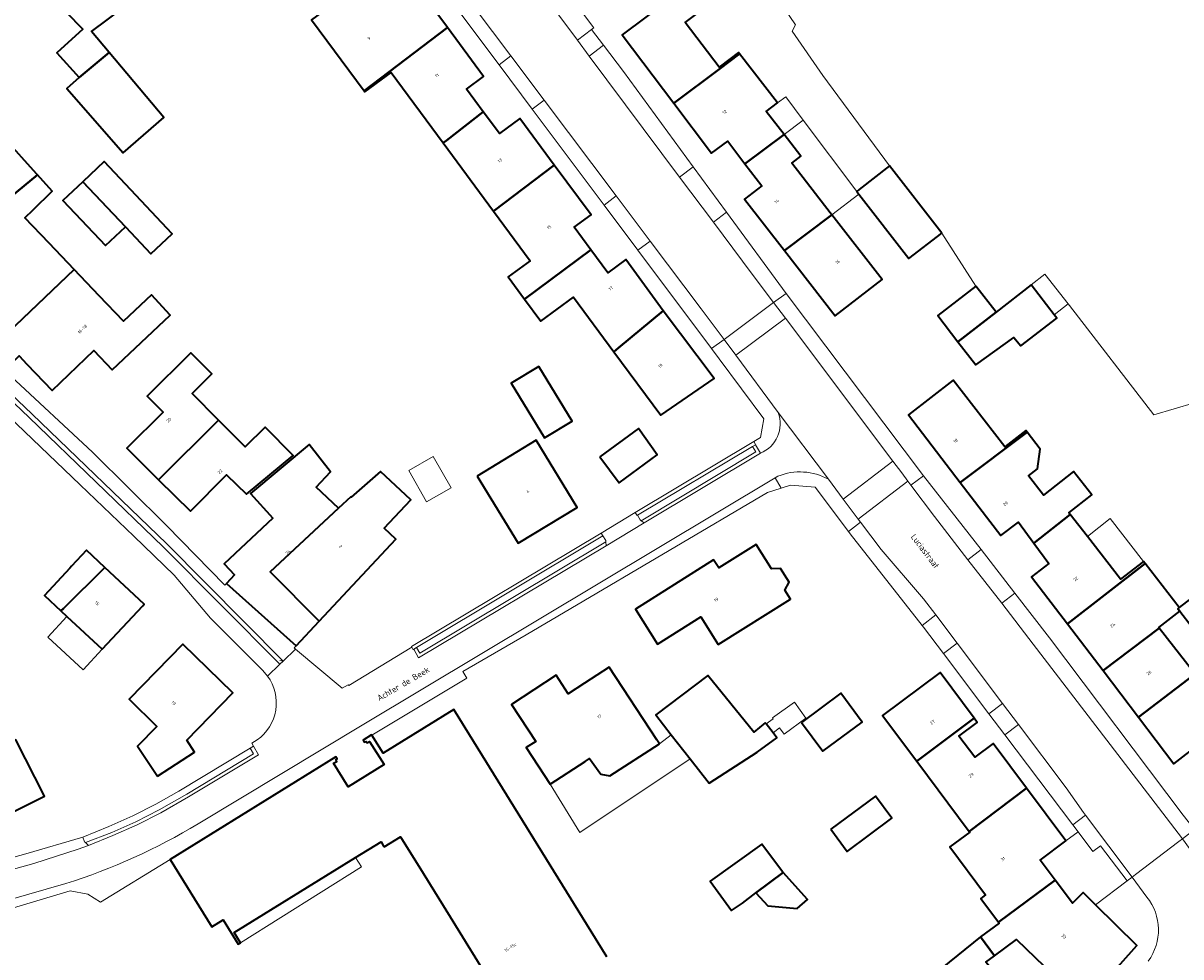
# Model space of a CAD drawing. Header units: metres. Extents: x 183400 to 185591, y 327112 to 329102.
# Tile 27 of 107: x 183898 to 184029, y 327714 to 327821. Entities that reach past the tile are written whole.
import ezdxf

# ---------------------------------------------------------------- set-up
doc = ezdxf.new("R2010")
doc.units = ezdxf.units.M
for name, color, linetype, lineweight in [('B-WE-GR-BOS-GV', 40, 'Continuous', 13), ('B-WE-OG-BEBOUWING-GV', 7, 'Continuous', 35), ('B-WE-OG-BEBOUWING_HUISNUMMER-T18', 10, 'Continuous', 18), ('B-WE-OG-BEBOUWING_LUIFEL-GV', 7, 'Continuous', 18), ('B-WE-OG-BEBOUWING_OVERIG-GV', 7, 'Continuous', 18), ('B-WE-OG-BEBOUWING_STRAATNAAM-T35', 50, 'Continuous', 35), ('B-WE-OG-TERREIN_ERF-GV', 7, 'Continuous', 18), ('B-WE-OG-WATER-GV', 130, 'Continuous', 18), ('B-WE-VH-GOOT-G', 170, 'Continuous', 18), ('B-WE-VH-VERHARDING_ASFALT-GV', 252, 'Continuous', 18), ('B-WE-VH-VERHARDING_BETON-GV', 252, 'Continuous', 18), ('B-WE-VH-VERHARDING_BETONSTRAATSTEEN-GV', 252, 'Continuous', 18), ('B-WE-VH-VERHARDING_STRAATBAKSTEEN-GV', 252, 'Continuous', 18), ('B-WE-VH-VERHARDING_TEGEL-GV', 252, 'Continuous', 18)]:
    doc.layers.add(name, color=color, linetype=linetype, lineweight=lineweight)
doc.styles.add('NLCS-ISO-M200-T25', font='NLCS-ISO.ttf')

msp = doc.modelspace()

# ---------------------------------------------------------------- linework, layer by layer
at = {"layer": 'B-WE-GR-BOS-GV', "flags": 128}
msp.add_lwpolyline([(183984.091, 327822.358), (183985.469, 327820.321), (183985.092, 327819.627), (183988.56, 327814.572), (183996.141, 327804.308), (184002.066, 327796.679), (184005.937, 327790.661), (184005.937, 327790.661), (184008.237, 327787.699), (184012.212, 327790.786), (184013.79, 327792.011), (184016.415, 327788.631), (184016.581, 327788.465), (184026.157, 327776.023), (184035.391, 327778.771)], dxfattribs=at)
at = {"layer": 'B-WE-OG-BEBOUWING-GV', "flags": 128}
for points in [[(183897, 327827.56), (183904.56, 327819.83), (183901.6, 327817.146), (183904.139, 327814.345), (183907.543, 327817.197), (183905.53, 327819.6), (183909.07, 327822.25), (183902.39, 327829.37), (183901.32, 327828.4), (183896.11, 327833.94), (183900.312, 327837.66), (183902.257, 327839.382), (183901.18, 327840.881), (183896.585, 327847.286), (183893.92, 327844.948), (183887.69, 327839.485), (183897, 327827.56)], [(183971.631, 327811.452), (183976.9, 327815.38), (183979.105, 327817.05), (183979.002, 327817.182), (183976.799, 327815.514), (183972.94, 327820.61), (183976.01, 327822.93), (183974.61, 327824.78), (183974.478, 327824.954), (183978.668, 327828.124), (183976.514, 327831.122), (183969.325, 327825.679), (183971.148, 327823.272), (183965.767, 327819.197), (183971.631, 327811.452)], [(183938.085, 327826.58), (183933.501, 327823.093), (183930.517, 327820.889), (183936.471, 327812.83), (183945.966, 327820.019), (183941.917, 327825.498), (183939.955, 327824.054), (183938.085, 327826.58)], [(183936.471, 327812.83), (183936.554, 327812.717), (183939.538, 327814.922), (183945.446, 327806.924), (183945.83, 327807.21), (183950.014, 327810.46), (183948.11, 327813.038), (183950.054, 327814.487), (183945.966, 327820.019), (183936.471, 327812.83)], [(183907.543, 327817.197), (183904.139, 327814.345), (183902.729, 327813.117), (183909.12, 327805.78), (183913.738, 327809.803), (183907.543, 327817.197)], [(183984.171, 327807.884), (183982.145, 327810.494), (183983.424, 327811.488), (183979.105, 327817.05), (183976.9, 327815.38), (183971.631, 327811.452), (183975.94, 327805.761), (183977.762, 327807.139), (183979.72, 327804.554), (183984.171, 327807.884)], [(183950.014, 327810.46), (183945.83, 327807.21), (183945.446, 327806.924), (183951.164, 327799.184), (183958.08, 327804.403), (183954.162, 327809.702), (183951.84, 327807.987), (183950.014, 327810.46)], [(183895.445, 327800.14), (183895.49, 327800.082), (183899.385, 327803.292), (183899.293, 327803.395), (183895.604, 327807.508), (183892.894, 327805.078), (183891.541, 327806.707), (183888.013, 327803.782), (183889.243, 327802.298), (183886.772, 327800.249), (183889.682, 327796.738), (183894.77, 327801.012), (183895.445, 327800.14)], [(183984.171, 327807.884), (183979.72, 327804.554), (183981.624, 327802.039), (183979.655, 327800.543), (183984.198, 327794.694), (183989.597, 327798.746), (183989.419, 327798.975), (183985.034, 327804.622), (183986.076, 327805.431), (183984.171, 327807.884)], [(183909.384, 327797.388), (183912.25, 327794.32), (183914.68, 327796.59), (183909.99, 327801.61), (183906.975, 327804.81), (183904.546, 327802.52), (183909.384, 327797.388)], [(183954.705, 327789.159), (183962.22, 327794.779), (183960.33, 327797.339), (183962.251, 327798.763), (183958.08, 327804.403), (183951.164, 327799.184), (183955.332, 327793.543), (183952.831, 327791.695), (183954.705, 327789.159)], [(183899.385, 327803.292), (183895.49, 327800.082), (183895.445, 327800.14), (183891.233, 327796.604), (183893.453, 327794.337), (183889.709, 327790.727), (183892.524, 327787.761), (183893.427, 327786.81), (183892.427, 327785.813), (183894.349, 327783.799), (183903.56, 327792.54), (183900.71, 327795.529), (183897.957, 327798.417), (183898.889, 327799.323), (183901.056, 327801.429), (183899.385, 327803.292)], [(184002.066, 327796.679), (183996.141, 327804.308), (183992.675, 327801.617), (183992.421, 327801.419), (183992.658, 327801.114), (183998.346, 327793.79), (184002.066, 327796.679)], [(183909.384, 327797.388), (183904.546, 327802.52), (183902.27, 327800.375), (183907.098, 327795.252), (183909.384, 327797.388)], [(183989.597, 327798.746), (183984.198, 327794.694), (183989.958, 327787.276), (183995.289, 327791.416), (183989.597, 327798.746)], [(183962.22, 327794.779), (183954.705, 327789.159), (183956.551, 327786.66), (183960.267, 327789.405), (183964.849, 327783.203), (183965.354, 327783.65), (183970.45, 327787.835), (183966.213, 327793.699), (183964.145, 327792.173), (183962.22, 327794.779)], [(183894.349, 327783.799), (183896.298, 327781.756), (183897.306, 327782.719), (183898.201, 327781.789), (183901.066, 327778.811), (183905.808, 327783.332), (183907.874, 327781.152), (183914.441, 327787.368), (183912.33, 327789.671), (183909.152, 327786.676), (183906.397, 327789.566), (183903.56, 327792.54), (183894.349, 327783.799)], [(184005.937, 327790.661), (184001.609, 327787.3), (184003.909, 327784.338), (184008.237, 327787.699), (184005.937, 327790.661)], [(184014.835, 327787.404), (184012.212, 327790.786), (184008.237, 327787.699), (184003.909, 327784.338), (184005.958, 327781.7), (184010.272, 327784.835), (184011.032, 327783.856), (184015.123, 327787.033), (184014.835, 327787.404)], [(183964.849, 327783.203), (183970.184, 327775.981), (183976.225, 327780.147), (183970.45, 327787.835), (183965.354, 327783.65), (183964.849, 327783.203)], [(183919.954, 327775.425), (183916.941, 327778.459), (183919.188, 327780.69), (183916.802, 327783.093), (183911.841, 327778.166), (183913.664, 327776.33), (183909.539, 327772.234), (183913.147, 327768.665), (183919.954, 327775.425)], [(183956.324, 327781.537), (183953.197, 327779.634), (183956.976, 327773.423), (183960.103, 327775.326), (183956.324, 327781.537)], [(184004.167, 327768.335), (184011.753, 327774.059), (184011.612, 327774.24), (184009.242, 327772.4), (184003.366, 327779.967), (183998.294, 327776.019), (184004.167, 327768.335)], [(183913.147, 327768.665), (183916.754, 327765.096), (183920.86, 327769.225), (183923.122, 327767.028), (183928.436, 327771.42), (183925.234, 327774.645), (183922.966, 327772.392), (183919.954, 327775.425), (183913.147, 327768.665)], [(183963.253, 327771.262), (183965.437, 327768.295), (183969.74, 327771.5), (183967.65, 327774.5), (183963.253, 327771.262)], [(183949.331, 327769.077), (183953.983, 327761.442), (183960.659, 327765.504), (183956.012, 327773.141), (183949.331, 327769.077)], [(184016.661, 327764.719), (184016.512, 327764.911), (184019.112, 327766.93), (184017.049, 327769.587), (184013.613, 327766.919), (184011.92, 327769.099), (184012.955, 327769.902), (184013.237, 327772.147), (184011.753, 327774.059), (184004.167, 327768.335), (184008.767, 327762.318), (184010.777, 327763.854), (184012.526, 327761.468), (184016.661, 327764.719)], [(183933.586, 327765.42), (183931.021, 327767.817), (183932.667, 327769.578), (183930.248, 327772.662), (183923.584, 327767.091), (183926.103, 327764.288), (183920.598, 327759.098), (183921.766, 327757.852), (183920.856, 327756.875), (183928.769, 327749.805), (183931.374, 327752.594), (183925.812, 327758.196), (183933.586, 327765.42)], [(183933.586, 327765.42), (183925.812, 327758.196), (183931.374, 327752.594), (183940.094, 327761.928), (183938.771, 327763.164), (183941.782, 327766.386), (183938.342, 327769.6), (183935.012, 327766.676), (183934.975, 327766.711), (183933.586, 327765.42)], [(184016.661, 327764.719), (184012.526, 327761.468), (184014.239, 327759.131), (184012.279, 327757.641), (184016.348, 327752.292), (184025.161, 327759.154), (184024.989, 327759.376), (184022.382, 327757.352), (184018.604, 327762.217), (184016.661, 327764.719)], [(183976.69, 327749.93), (183984.9, 327755.11), (183984.263, 327756.119), (183984.743, 327757.026), (183983.756, 327758.59), (183982.731, 327758.546), (183980.98, 327761.32), (183976.75, 327758.65), (183976.17, 327759.57), (183967.29, 327753.96), (183969.8, 327749.97), (183974.71, 327753.07), (183976.69, 327749.93)], [(183902.06, 327753.754), (183902.341, 327754.03), (183907.035, 327758.704), (183904.941, 327760.647), (183903.265, 327758.84), (183903.06, 327758.619), (183900.171, 327755.507), (183902.06, 327753.754)], [(183907.035, 327758.704), (183902.341, 327754.03), (183902.06, 327753.754), (183902.736, 327753.126), (183906.75, 327749.402), (183911.345, 327754.354), (183911.52, 327754.541), (183907.035, 327758.704)], [(184025.161, 327759.154), (184016.348, 327752.292), (184020.38, 327746.991), (184026.756, 327751.802), (184026.703, 327751.87), (184029.088, 327753.722), (184028.861, 327754.015), (184029.043, 327754.156), (184025.161, 327759.154)], [(184029.088, 327753.722), (184030.505, 327751.898), (184033.459, 327754.192), (184032.153, 327755.874), (184031.815, 327756.309), (184029.043, 327754.156), (184028.861, 327754.015), (184029.088, 327753.722)], [(184024.415, 327741.686), (184028.435, 327736.401), (184034.848, 327741.381), (184033.92, 327742.576), (184039.065, 327746.437), (184039.946, 327745.23), (184043.577, 327747.9), (184043.737, 327748.018), (184039.708, 327753.529), (184035.91, 327750.756), (184030.678, 327746.751), (184030.812, 327746.579), (184024.415, 327741.686)], [(184026.756, 327751.802), (184020.38, 327746.991), (184024.415, 327741.686), (184030.812, 327746.579), (184030.678, 327746.751), (184026.756, 327751.802)], [(183913.007, 327734.97), (183917.223, 327737.731), (183916.333, 327739.089), (183921.563, 327744.462), (183915.895, 327749.979), (183909.799, 327743.716), (183912.952, 327740.647), (183910.761, 327738.397), (183913.007, 327734.97)], [(183970.022, 327738.658), (183969.725, 327739.109), (183964.298, 327747.353), (183961.51, 327745.549), (183959.664, 327744.354), (183958.285, 327746.454), (183953.228, 327743.134), (183955.983, 327738.93), (183954.899, 327738.256), (183957.62, 327734.066), (183961.571, 327736.658), (183962.069, 327736.985), (183963.343, 327735.23), (183964.38, 327735.007), (183970.022, 327738.658)], [(183999.223, 327736.695), (184005.764, 327741.558), (184001.886, 327746.754), (183995.354, 327741.88), (183999.223, 327736.695)], [(183971.36, 327739.7), (183973.51, 327736.939), (183975.662, 327734.177), (183981.109, 327737.706), (183983.348, 327739.359), (183982.917, 327739.912), (183982.131, 327740.921), (183982.036, 327741.042), (183980.714, 327739.978), (183975.521, 327746.427), (183969.594, 327741.968), (183971.36, 327739.7)], [(183986.13, 327741.08), (183988.56, 327737.82), (183993.03, 327741.14), (183990.61, 327744.4), (183986.13, 327741.08)], [(183999.223, 327736.695), (184005.192, 327728.697), (184011.707, 327733.611), (184007.917, 327738.69), (184005.825, 327737.129), (184004.025, 327739.541), (184006.108, 327741.096), (184005.764, 327741.558), (183999.223, 327736.695)], [(183892.226, 327737.383), (183894.061, 327733.695), (183895.943, 327730.612), (183900.178, 327732.719), (183896.93, 327739.13), (183892.433, 327737.46), (183892.226, 327737.383)], [(184008.522, 327718.383), (184014.942, 327723.189), (184013.255, 327725.45), (184016.17, 327727.63), (184011.707, 327733.611), (184005.192, 327728.697), (184005.246, 327728.624), (184003.002, 327726.95), (184007.051, 327721.524), (184006.49, 327721.105), (184008.522, 327718.383)], [(183989.46, 327728.95), (183991.32, 327726.44), (183996.4, 327730.22), (183994.54, 327732.73), (183989.46, 327728.95)], [(183984.051, 327724.057), (183984.03, 327724.08), (183982.049, 327726.68), (183981.644, 327727.254), (183975.775, 327723.071), (183978.202, 327719.735), (183979.463, 327720.569), (183980.977, 327721.72), (183984.051, 327724.057)], [(183984.051, 327724.057), (183980.977, 327721.72), (183982.31, 327720.26), (183985.67, 327719.94), (183986.83, 327720.99), (183984.051, 327724.057)], [(184006.468, 327716.721), (184008.059, 327714.589), (184010.543, 327716.444), (184014.762, 327712.362), (184014.572, 327712.166), (184018.059, 327708.807), (184024.211, 327715.765), (184019.514, 327720.375), (184018.109, 327721.754), (184016.918, 327720.541), (184014.942, 327723.189), (184008.522, 327718.383), (184008.584, 327718.3), (184006.468, 327716.721)], [(184014.572, 327712.166), (184013.274, 327710.824), (184010.773, 327713.244), (184008.813, 327711.78), (184007.078, 327713.856), (184008.059, 327714.589), (184006.468, 327716.721), (184002.135, 327713.21), (184004.072, 327710.902), (184008.656, 327705.599), (184011.894, 327701.812), (184016.822, 327707.408), (184018.059, 327708.807), (184014.572, 327712.166)]]:
    msp.add_lwpolyline(points, close=True, dxfattribs=at)
msp.add_lwpolyline([(183964.036, 327714.449), (183946.658, 327742.555), (183938.65, 327737.594), (183937.351, 327739.644), (183937.351, 327739.644), (183937.335, 327739.669), (183936.362, 327739.081), (183936.492, 327738.866), (183936.716, 327738.938), (183936.82, 327738.759), (183937.096, 327738.944), (183938.759, 327736.302), (183934.658, 327733.783), (183933.008, 327736.446), (183933.389, 327736.65), (183933.276, 327736.868), (183933.421, 327736.948), (183933.288, 327737.169), (183914.469, 327725.516), (183919.187, 327717.882), (183920.472, 327718.673), (183922.193, 327715.89), (183922.463, 327716.054), (183921.733, 327717.219), (183935.512, 327725.736), (183938.416, 327727.531), (183938.698, 327727.049), (183938.761, 327726.946), (183940.613, 327728.097), (183943.181, 327723.95), (183946.234, 327719.018), (183951.077, 327711.195)], dxfattribs=at)
at = {"layer": 'B-WE-OG-BEBOUWING_LUIFEL-GV', "flags": 128}
for points in [[(183984.171, 327807.884), (183986.349, 327809.514), (183984.349, 327812.165), (183983.424, 327811.488), (183982.145, 327810.494), (183984.171, 327807.884)], [(183986.349, 327809.514), (183984.171, 327807.884), (183986.076, 327805.431), (183985.034, 327804.622), (183989.419, 327798.975), (183989.597, 327798.746), (183992.658, 327801.114), (183992.421, 327801.419), (183986.349, 327809.514)], [(184012.212, 327790.786), (184014.835, 327787.404), (184016.415, 327788.631), (184013.79, 327792.011), (184012.212, 327790.786)], [(184024.989, 327759.376), (184021.21, 327764.242), (184018.604, 327762.217), (184022.382, 327757.352), (184024.989, 327759.376)], [(183906.75, 327749.402), (183902.736, 327753.126), (183900.56, 327750.781), (183904.573, 327747.057), (183906.75, 327749.402)], [(183970.022, 327738.658), (183964.38, 327735.007), (183963.343, 327735.23), (183962.069, 327736.985), (183961.571, 327736.658), (183957.62, 327734.066), (183960.958, 327728.589), (183973.51, 327736.939), (183971.36, 327739.7), (183970.022, 327738.658)], [(183922.463, 327716.054), (183936.179, 327724.674), (183935.512, 327725.736), (183921.733, 327717.219), (183922.463, 327716.054)]]:
    msp.add_lwpolyline(points, close=True, dxfattribs=at)
at = {"layer": 'B-WE-OG-BEBOUWING_OVERIG-GV', "flags": 128}
for points in [[(183944.323, 327771.292), (183941.552, 327769.72), (183943.57, 327766.163), (183946.35, 327767.758), (183944.323, 327771.292)], [(183982.917, 327739.912), (183983.658, 327740.487), (183984.179, 327739.759), (183986.638, 327741.582), (183985.334, 327743.403), (183982.845, 327741.622), (183982.921, 327741.516), (183982.131, 327740.921), (183982.917, 327739.912)]]:
    msp.add_lwpolyline(points, close=True, dxfattribs=at)
at = {"layer": 'B-WE-OG-TERREIN_ERF-GV', "flags": 128}
for points in [[(183877.785, 327797.709), (183905.637, 327771.791), (183914.056, 327763.463), (183920.65, 327756.685), (183920.856, 327756.875), (183921.766, 327757.852), (183920.598, 327759.098), (183926.103, 327764.288), (183923.584, 327767.091), (183930.248, 327772.662), (183932.667, 327769.578), (183931.021, 327767.817), (183933.586, 327765.42), (183934.975, 327766.711), (183935.012, 327766.676), (183938.342, 327769.6), (183941.782, 327766.386), (183938.771, 327763.164), (183940.094, 327761.928), (183931.374, 327752.594), (183928.769, 327749.805), (183928.53, 327749.549), (183928.677, 327749.423), (183934.004, 327744.968), (183934.658, 327745.363), (183934.74, 327745.291), (183941.895, 327749.632), (183941.853, 327749.709), (183963.41, 327762.603), (183963.41, 327762.603), (183967.273, 327764.948), (183980.725, 327773.007), (183981.499, 327773.464), (183981.877, 327775.577), (183976.798, 327782.39), (183975.923, 327783.561), (183967.575, 327794.722), (183963.725, 327799.87), (183955.578, 327810.765), (183951.809, 327815.805), (183943.609, 327826.769)], [(183909.07, 327822.25), (183905.53, 327819.6), (183907.543, 327817.197), (183913.738, 327809.803), (183909.12, 327805.78), (183902.729, 327813.117), (183904.139, 327814.345), (183901.6, 327817.146), (183904.56, 327819.83), (183897, 327827.56)], [(183941.917, 327825.498), (183945.966, 327820.019), (183950.054, 327814.487), (183948.11, 327813.038), (183950.014, 327810.46), (183951.84, 327807.987), (183954.162, 327809.702), (183958.08, 327804.403), (183962.251, 327798.763), (183960.33, 327797.339), (183962.22, 327794.779), (183964.145, 327792.173), (183966.213, 327793.699), (183970.45, 327787.835), (183976.225, 327780.147), (183970.184, 327775.981), (183964.849, 327783.203), (183960.267, 327789.405), (183956.551, 327786.66), (183954.705, 327789.159), (183952.831, 327791.695), (183955.332, 327793.543), (183951.164, 327799.184), (183945.446, 327806.924), (183939.538, 327814.922), (183936.554, 327812.717), (183936.471, 327812.83), (183930.517, 327820.889)], [(183959.64, 327823.906), (183962.577, 327820.014), (183962.445, 327819.911), (183962.311, 327819.808), (183963.673, 327818.01), (183965.924, 327815.038), (183973.856, 327804.206), (183977.64, 327799.039), (183984.401, 327789.807), (184000.013, 327769.09), (184006.528, 327760.724), (184010.374, 327755.786), (184014.323, 327750.715), (184029.478, 327730.563)], [(183972.94, 327820.61), (183976.799, 327815.514), (183979.002, 327817.182), (183979.105, 327817.05), (183983.424, 327811.488), (183983.424, 327811.488), (183982.145, 327810.494), (183984.171, 327807.884), (183986.076, 327805.431), (183985.034, 327804.622), (183989.419, 327798.975), (183989.597, 327798.746), (183995.289, 327791.416), (183989.958, 327787.276), (183984.198, 327794.694), (183979.655, 327800.543), (183981.624, 327802.039), (183979.72, 327804.554), (183977.762, 327807.139), (183975.94, 327805.761), (183971.631, 327811.452), (183965.767, 327819.197), (183971.148, 327823.272)], [(184035.391, 327778.771), (184026.157, 327776.023), (184016.581, 327788.465), (184016.415, 327788.631), (184013.79, 327792.011), (184012.212, 327790.786), (184014.835, 327787.404), (184015.123, 327787.033), (184011.032, 327783.856), (184010.272, 327784.835), (184005.958, 327781.7), (184003.909, 327784.338), (184003.909, 327784.338), (184001.609, 327787.3), (184005.937, 327790.661), (184002.066, 327796.679), (183998.346, 327793.79), (183992.658, 327801.114), (183992.421, 327801.419), (183992.675, 327801.617), (183996.141, 327804.308), (183988.56, 327814.572), (183985.092, 327819.627), (183985.469, 327820.321), (183984.091, 327822.358)], [(183895.604, 327807.508), (183899.293, 327803.395), (183899.385, 327803.292), (183901.056, 327801.429), (183898.889, 327799.323), (183897.957, 327798.417), (183900.71, 327795.529), (183903.56, 327792.54), (183906.397, 327789.566), (183909.152, 327786.676), (183912.33, 327789.671), (183914.441, 327787.368), (183907.874, 327781.152), (183905.808, 327783.332), (183901.066, 327778.811), (183898.201, 327781.789), (183897.306, 327782.719)], [(184034.848, 327741.381), (184028.435, 327736.401), (184024.415, 327741.686), (184020.38, 327746.991), (184016.348, 327752.292), (184016.348, 327752.292), (184012.279, 327757.641), (184014.239, 327759.131), (184012.526, 327761.468), (184010.777, 327763.854), (184008.767, 327762.318), (184004.167, 327768.335), (183998.294, 327776.019), (184003.366, 327779.967), (184009.242, 327772.4), (184011.612, 327774.24), (184011.753, 327774.059), (184013.237, 327772.147), (184012.955, 327769.902), (184011.92, 327769.099), (184013.613, 327766.919), (184017.049, 327769.587), (184019.112, 327766.93), (184016.512, 327764.911), (184016.661, 327764.719), (184018.604, 327762.217), (184022.382, 327757.352), (184024.989, 327759.376), (184025.161, 327759.154), (184029.043, 327754.156), (184031.815, 327756.309)], [(184002.135, 327713.21), (184006.468, 327716.721), (184008.584, 327718.3), (184008.522, 327718.383), (184006.49, 327721.105), (184007.051, 327721.524), (184003.002, 327726.95), (184005.246, 327728.624), (184005.192, 327728.697), (183999.223, 327736.695), (183999.223, 327736.695), (183995.354, 327741.88), (184001.886, 327746.754), (184005.764, 327741.558), (184006.108, 327741.096), (184004.025, 327739.541), (184005.825, 327737.129), (184007.917, 327738.69), (184011.707, 327733.611), (184016.17, 327727.63), (184017.545, 327728.658), (184016.941, 327729.459), (184009.227, 327739.678), (184007.413, 327742.08), (184002.252, 327748.917), (184000, 327751.9), (183999.853, 327752.087), (183991.68, 327762.517), (183991.468, 327762.798), (183987.705, 327767.8), (183984.913, 327768.033), (183983.854, 327767.697), (183982.283, 327767.198), (183959.969, 327754.051), (183954.864, 327751.029), (183947.689, 327746.863), (183948.142, 327746.129), (183937.351, 327739.644), (183938.65, 327737.594), (183946.658, 327742.555), (183964.036, 327714.449)], [(184030.505, 327751.898), (184029.088, 327753.722), (184026.703, 327751.87), (184026.756, 327751.802), (184030.678, 327746.751)], [(183896.93, 327739.13), (183900.178, 327732.719), (183895.943, 327730.612)], [(183951.077, 327711.195), (183946.234, 327719.018), (183943.181, 327723.95), (183940.613, 327728.097), (183938.761, 327726.946), (183938.698, 327727.049), (183938.416, 327727.531), (183935.512, 327725.736), (183921.733, 327717.219), (183922.463, 327716.054), (183922.193, 327715.89), (183920.472, 327718.673), (183919.187, 327717.882), (183914.469, 327725.516), (183906.553, 327720.664), (183905.092, 327721.569), (183903.115, 327721.947), (183885.917, 327716.801)]]:
    msp.add_lwpolyline(points, dxfattribs=at)
for points in [[(183909.384, 327797.388), (183907.098, 327795.252), (183902.27, 327800.375), (183904.546, 327802.52), (183906.975, 327804.81), (183909.99, 327801.61), (183914.68, 327796.59), (183912.25, 327794.32), (183909.384, 327797.388)], [(183919.954, 327775.425), (183922.966, 327772.392), (183925.234, 327774.645), (183928.436, 327771.42), (183923.122, 327767.028), (183920.86, 327769.225), (183916.754, 327765.096), (183913.147, 327768.665), (183909.539, 327772.234), (183913.664, 327776.33), (183911.841, 327778.166), (183916.802, 327783.093), (183919.188, 327780.69), (183916.941, 327778.459), (183919.954, 327775.425)], [(183956.324, 327781.537), (183960.103, 327775.326), (183956.976, 327773.423), (183953.197, 327779.634), (183956.324, 327781.537)], [(183963.253, 327771.262), (183967.65, 327774.5), (183969.74, 327771.5), (183965.437, 327768.295), (183963.253, 327771.262)], [(183949.331, 327769.077), (183956.012, 327773.141), (183960.659, 327765.504), (183953.983, 327761.442), (183949.331, 327769.077)], [(183976.69, 327749.93), (183974.71, 327753.07), (183969.8, 327749.97), (183967.29, 327753.96), (183976.17, 327759.57), (183976.75, 327758.65), (183980.98, 327761.32), (183982.731, 327758.546), (183983.756, 327758.59), (183984.743, 327757.026), (183984.263, 327756.119), (183984.9, 327755.11), (183976.69, 327749.93)], [(183907.035, 327758.704), (183911.52, 327754.541), (183911.345, 327754.354), (183906.75, 327749.402), (183902.736, 327753.126), (183902.06, 327753.754), (183900.171, 327755.507), (183903.06, 327758.619), (183903.265, 327758.84), (183904.941, 327760.647), (183907.035, 327758.704)], [(183913.007, 327734.97), (183910.761, 327738.397), (183912.952, 327740.647), (183909.799, 327743.716), (183915.895, 327749.979), (183921.563, 327744.462), (183916.333, 327739.089), (183917.223, 327737.731), (183913.007, 327734.97)], [(183957.62, 327734.066), (183954.899, 327738.256), (183955.983, 327738.93), (183953.228, 327743.134), (183958.285, 327746.454), (183959.664, 327744.354), (183961.51, 327745.549), (183964.298, 327747.353), (183969.725, 327739.109), (183970.022, 327738.658), (183964.38, 327735.007), (183963.343, 327735.23), (183962.069, 327736.985), (183961.571, 327736.658), (183957.62, 327734.066)], [(183973.51, 327736.939), (183971.36, 327739.7), (183969.594, 327741.968), (183975.521, 327746.427), (183980.714, 327739.978), (183982.036, 327741.042), (183982.131, 327740.921), (183982.917, 327739.912), (183983.348, 327739.359), (183981.109, 327737.706), (183975.662, 327734.177), (183973.51, 327736.939)], [(183986.13, 327741.08), (183990.61, 327744.4), (183993.03, 327741.14), (183988.56, 327737.82), (183986.13, 327741.08)], [(183989.46, 327728.95), (183994.54, 327732.73), (183996.4, 327730.22), (183991.32, 327726.44), (183989.46, 327728.95)], [(183980.977, 327721.72), (183979.463, 327720.569), (183978.202, 327719.735), (183975.775, 327723.071), (183981.644, 327727.254), (183982.049, 327726.68), (183984.03, 327724.08), (183984.051, 327724.057), (183986.83, 327720.99), (183985.67, 327719.94), (183982.31, 327720.26), (183980.977, 327721.72)], [(184014.572, 327712.166), (184014.762, 327712.362), (184010.543, 327716.444), (184008.059, 327714.589), (184007.078, 327713.856), (184008.813, 327711.78), (184010.773, 327713.244), (184013.274, 327710.824), (184014.572, 327712.166)]]:
    msp.add_lwpolyline(points, close=True, dxfattribs=at)
msp.add_lwpolyline([(183892.738, 327724.689), (183898.074, 327726.179), (183904.554, 327728.043), (183907.504, 327729.28), (183910.237, 327730.466), (183912.845, 327731.795), (183915.451, 327733.3), (183923.561, 327738.156), (183923.92, 327738.377), (183923.716, 327738.719), (183924.337, 327739.096, 0.4180025), (183925.528, 327746.352), (183924.999, 327746.974), (183919.056, 327752.927), (183914.915, 327757.839), (183910.341, 327762.245), (183904.258, 327768.068), (183871.716, 327799.223)], format="xyb", dxfattribs=at)
at = {"layer": 'B-WE-OG-WATER-GV', "flags": 128}
for points in [[(183980.943, 327771.817), (183980.565, 327772.45), (183967.519, 327764.627), (183967.814, 327764.098), (183967.93, 327764.011), (183980.943, 327771.817)], [(183963.93, 327761.609), (183963.912, 327761.751), (183963.599, 327762.275), (183942.444, 327749.589), (183942.791, 327748.953), (183963.93, 327761.609)], [(183916.334, 327732.952), (183923.935, 327737.536), (183923.561, 327738.156), (183915.451, 327733.3), (183912.845, 327731.795), (183910.237, 327730.466), (183907.504, 327729.28), (183904.554, 327728.043), (183904.746, 327727.513), (183904.859, 327727.435), (183907.829, 327728.594), (183910.57, 327729.807), (183913.228, 327731.176), (183916.334, 327732.952)]]:
    msp.add_lwpolyline(points, close=True, dxfattribs=at)
at = {"layer": 'B-WE-VH-GOOT-G', "flags": 128}
for points in [[(183927.281, 327748.062), (183914.025, 327761.409), (183898.786, 327776.096), (183870.585, 327802.972), (183856.018, 327817.765)], [(183927.281, 327748.062), (183926.899, 327748.135)]]:
    msp.add_lwpolyline(points, dxfattribs=at)
at = {"layer": 'B-WE-VH-VERHARDING_ASFALT-GV', "flags": 128}
msp.add_lwpolyline([(183944.933, 327827.764), (183953.156, 327816.817), (183956.935, 327811.785), (183965.106, 327800.908), (183968.967, 327795.768), (183974.744, 327788.078), (183977.362, 327784.599), (183982.978, 327788.789), (183980.552, 327791.998), (183976.135, 327797.916), (183972.305, 327803.048), (183962.044, 327816.794), (183960.694, 327818.604), (183947.491, 327836.292)], dxfattribs=at)
msp.add_lwpolyline([(184005.043, 327759.573), (184001.239, 327764.477), (183998.565, 327768.056), (183998.226, 327768.49), (183992.597, 327764.187), (183992.841, 327763.859), (183995.182, 327760.751), (184000, 327755.15), (184001.397, 327753.297), (184003.812, 327750.095), (184008.97, 327743.254), (184010.783, 327740.851), (184016.19, 327733.68), (184018.162, 327730.845), (184018.385, 327730.549), (184023.68, 327723.527), (184024.079, 327723.829), (184029.003, 327727.554), (184029.402, 327727.856), (184026.675, 327731.42), (184012.469, 327750), (184008.882, 327754.624), (184005.043, 327759.573)], close=True, dxfattribs=at)
at = {"layer": 'B-WE-VH-VERHARDING_BETON-GV', "flags": 128}
for points in [[(183967.519, 327764.627), (183980.565, 327772.45), (183980.908, 327772.644), (183980.926, 327772.654), (183980.725, 327773.007), (183967.273, 327764.948), (183967.486, 327764.61), (183967.519, 327764.627)], [(183967.93, 327764.011), (183968.298, 327763.783), (183981.475, 327771.671), (183980.908, 327772.644), (183980.565, 327772.45), (183980.943, 327771.817), (183967.93, 327764.011)], [(183968.298, 327763.783), (183967.93, 327764.011), (183967.814, 327764.098), (183967.519, 327764.627), (183967.486, 327764.61), (183967.273, 327764.948), (183963.41, 327762.603), (183963.599, 327762.275), (183963.912, 327761.751), (183963.93, 327761.609), (183963.951, 327761.158), (183968.298, 327763.783)], [(183942.444, 327749.589), (183963.599, 327762.275), (183963.41, 327762.603), (183941.853, 327749.709), (183941.895, 327749.632), (183942.048, 327749.352), (183942.122, 327749.396), (183942.444, 327749.589)], [(183963.93, 327761.609), (183942.791, 327748.953), (183942.444, 327749.589), (183942.122, 327749.396), (183942.656, 327748.436), (183963.951, 327761.158), (183963.93, 327761.609)], [(183905.181, 327727.12), (183907.954, 327728.244), (183910.722, 327729.465), (183913.404, 327730.832), (183916.538, 327732.635), (183924.494, 327737.421), (183923.92, 327738.377), (183923.561, 327738.156), (183923.935, 327737.536), (183916.334, 327732.952), (183913.228, 327731.176), (183910.57, 327729.807), (183907.829, 327728.594), (183904.859, 327727.435), (183905.181, 327727.12)], [(183892.912, 327723.799), (183892.827, 327723.377), (183898.967, 327725.055), (183904.018, 327726.687), (183905.181, 327727.12), (183904.859, 327727.435), (183904.746, 327727.513), (183904.554, 327728.043), (183898.074, 327726.179), (183892.738, 327724.689), (183892.77, 327724.524), (183892.784, 327724.461), (183892.912, 327723.799)]]:
    msp.add_lwpolyline(points, close=True, dxfattribs=at)
at = {"layer": 'B-WE-VH-VERHARDING_BETONSTRAATSTEEN-GV', "flags": 128}
for points in [[(183858.386, 327817.277), (183858.175, 327817.56), (183858.006, 327818.361), (183858.2, 327819.223), (183858.459, 327819.644), (183856.018, 327817.765), (183870.585, 327802.972), (183898.786, 327776.096), (183914.025, 327761.409), (183927.281, 327748.062), (183928.677, 327749.423), (183928.53, 327749.549), (183928.769, 327749.805), (183920.856, 327756.875), (183920.65, 327756.685), (183914.056, 327763.463), (183905.637, 327771.791), (183877.785, 327797.709), (183877.896, 327797.809), (183868.001, 327807.683), (183858.386, 327817.277)], [(183960.694, 327818.604), (183962.044, 327816.794), (183963.673, 327818.01), (183962.311, 327819.808), (183960.694, 327818.604)], [(183855.618, 327817.458), (183870.234, 327802.616), (183898.44, 327775.735), (183913.674, 327761.052), (183926.924, 327747.713), (183927.281, 327748.062), (183914.025, 327761.409), (183898.786, 327776.096), (183870.585, 327802.972), (183856.018, 327817.765), (183855.618, 327817.458)], [(183955.578, 327810.765), (183956.935, 327811.785), (183953.156, 327816.817), (183951.809, 327815.805), (183955.578, 327810.765)], [(183973.856, 327804.206), (183972.305, 327803.048), (183976.135, 327797.916), (183977.64, 327799.039), (183973.856, 327804.206)], [(183967.575, 327794.722), (183968.967, 327795.768), (183965.106, 327800.908), (183963.725, 327799.87), (183967.575, 327794.722)], [(183968.967, 327795.768), (183967.575, 327794.722), (183975.923, 327783.561), (183977.366, 327784.593), (183977.362, 327784.599), (183974.744, 327788.078), (183968.967, 327795.768)], [(183984.313, 327787.019), (183982.978, 327788.789), (183977.362, 327784.599), (183977.366, 327784.593), (183978.679, 327782.822), (183984.313, 327787.019)], [(183998.226, 327768.49), (183997.549, 327769.428), (183996.516, 327770.77), (183990.874, 327766.466), (183991.892, 327765.109), (183992.597, 327764.187), (183998.226, 327768.49)], [(184005.043, 327759.573), (184008.882, 327754.624), (184010.374, 327755.786), (184006.528, 327760.724), (184005.043, 327759.573)], [(184002.252, 327748.917), (184003.812, 327750.095), (184001.397, 327753.297), (183999.853, 327752.087), (184000, 327751.9), (184002.252, 327748.917)], [(184010.783, 327740.851), (184008.97, 327743.254), (184007.413, 327742.08), (184009.227, 327739.678), (184010.783, 327740.851)], [(184023.107, 327723.093), (184023.68, 327723.527), (184018.385, 327730.549), (184016.941, 327729.459), (184017.545, 327728.658), (184019.233, 327726.426), (184020.094, 327727.075), (184023.107, 327723.093)]]:
    msp.add_lwpolyline(points, close=True, dxfattribs=at)
msp.add_lwpolyline([(183926.924, 327747.713), (183913.674, 327761.052), (183898.44, 327775.735), (183870.234, 327802.616), (183855.618, 327817.458), (183853.177, 327815.579, -0.3491838), (183855.697, 327815.433), (183856.781, 327814.143), (183856.512, 327813.818), (183864.736, 327806.08), (183864.782, 327806.033), (183871.579, 327799.082), (183871.716, 327799.223), (183904.258, 327768.068), (183910.341, 327762.245), (183914.915, 327757.839), (183919.056, 327752.927), (183924.999, 327746.974), (183925.528, 327746.352)], format="xyb", close=True, dxfattribs=at)
msp.add_lwpolyline([(184039.874, 327713.907), (184039.114, 327715.555, -0.2368186), (184040.121, 327721.327), (184040.415, 327721.713), (184040.038, 327722.043), (184036.23, 327725.372), (184035.853, 327725.702, -0.5002073), (184031.015, 327725.688), (184029.402, 327727.856), (184029.003, 327727.554), (184024.079, 327723.829), (184023.68, 327723.527), (184025.358, 327721.254, -0.3413501), (184025.513, 327713.98)], format="xyb", dxfattribs=at)
at = {"layer": 'B-WE-VH-VERHARDING_STRAATBAKSTEEN-GV', "flags": 128}
for points in [[(183982.978, 327788.789), (183984.313, 327787.019), (183996.516, 327770.77), (183997.549, 327769.428), (183998.226, 327768.49), (183998.565, 327768.056), (184000.013, 327769.09), (183984.401, 327789.807), (183982.978, 327788.789)], [(183989.215, 327768.714), (183990.874, 327766.466), (183996.516, 327770.77), (183984.313, 327787.019), (183978.679, 327782.822), (183983.508, 327776.296), (183989.215, 327768.714)]]:
    msp.add_lwpolyline(points, close=True, dxfattribs=at)
for points in [[(183983.508, 327776.296), (183978.679, 327782.822), (183977.366, 327784.593), (183975.923, 327783.561), (183976.798, 327782.39), (183981.877, 327775.577), (183981.499, 327773.464), (183980.725, 327773.007), (183980.926, 327772.654), (183980.908, 327772.644), (183981.475, 327771.671, 0.4028176)], [(183990.874, 327766.466), (183989.215, 327768.714, 0.2260916), (183983.474, 327769.064), (183983.151, 327768.871), (183983.854, 327767.697), (183984.913, 327768.033), (183987.705, 327767.8), (183991.468, 327762.798), (183992.841, 327763.859), (183992.597, 327764.187), (183991.892, 327765.109)]]:
    msp.add_lwpolyline(points, format="xyb", close=True, dxfattribs=at)
for points in [[(183885.504, 327717.878), (183902.623, 327722.776, 0.0576012), (183917.636, 327729.573), (183936.445, 327740.904), (183983.151, 327768.871), (183983.474, 327769.064, -0.2260916), (183989.215, 327768.714), (183983.508, 327776.296, -0.4028176), (183981.475, 327771.671), (183968.298, 327763.783), (183963.951, 327761.158), (183942.656, 327748.436), (183942.122, 327749.396), (183942.048, 327749.352), (183941.895, 327749.632), (183934.74, 327745.291), (183934.658, 327745.363), (183934.004, 327744.968), (183928.677, 327749.423), (183927.281, 327748.062), (183926.924, 327747.713), (183925.528, 327746.352, -0.4180025), (183924.337, 327739.096), (183923.716, 327738.719), (183923.92, 327738.377), (183924.494, 327737.421), (183916.538, 327732.635), (183913.404, 327730.832), (183910.722, 327729.465), (183907.954, 327728.244), (183905.181, 327727.12), (183904.018, 327726.687), (183898.967, 327725.055), (183892.827, 327723.377)], [(183885.917, 327716.801), (183903.115, 327721.947), (183905.092, 327721.569), (183906.553, 327720.664), (183914.469, 327725.516), (183933.288, 327737.169), (183933.421, 327736.948), (183933.276, 327736.868), (183933.389, 327736.65), (183933.008, 327736.446), (183934.658, 327733.783), (183938.759, 327736.302), (183937.096, 327738.944), (183936.82, 327738.759), (183936.716, 327738.938), (183936.492, 327738.866), (183936.362, 327739.081), (183937.335, 327739.669), (183937.351, 327739.644), (183948.142, 327746.129), (183947.689, 327746.863), (183954.864, 327751.029), (183959.969, 327754.051), (183982.283, 327767.198), (183983.854, 327767.697), (183983.151, 327768.871), (183936.445, 327740.904), (183917.636, 327729.573, -0.0576012), (183902.623, 327722.776), (183885.504, 327717.878, 0.0616985)]]:
    msp.add_lwpolyline(points, format="xyb", dxfattribs=at)
at = {"layer": 'B-WE-VH-VERHARDING_TEGEL-GV', "flags": 128}
for points in [[(183947.491, 327836.292), (183960.694, 327818.604), (183962.311, 327819.808), (183962.445, 327819.911), (183962.577, 327820.014), (183959.64, 327823.906), (183949.614, 327837.191), (183949.283, 327837.63), (183947.491, 327836.292)], [(183951.809, 327815.805), (183953.156, 327816.817), (183944.933, 327827.764), (183943.609, 327826.769), (183951.809, 327815.805)], [(183963.673, 327818.01), (183962.044, 327816.794), (183972.305, 327803.048), (183973.856, 327804.206), (183965.924, 327815.038), (183963.673, 327818.01)], [(183955.578, 327810.765), (183963.725, 327799.87), (183965.106, 327800.908), (183956.935, 327811.785), (183955.578, 327810.765)], [(183977.64, 327799.039), (183976.135, 327797.916), (183980.552, 327791.998), (183982.978, 327788.789), (183984.401, 327789.807), (183977.64, 327799.039)], [(184000.013, 327769.09), (183998.565, 327768.056), (184001.239, 327764.477), (184005.043, 327759.573), (184006.528, 327760.724), (184000.013, 327769.09)], [(183999.853, 327752.087), (184001.397, 327753.297), (184000, 327755.15), (183995.182, 327760.751), (183992.841, 327763.859), (183991.468, 327762.798), (183991.68, 327762.517), (183999.853, 327752.087)], [(184030.764, 327728.926), (184029.478, 327730.563), (184014.323, 327750.715), (184010.374, 327755.786), (184008.882, 327754.624), (184012.469, 327750), (184026.675, 327731.42), (184029.402, 327727.856), (184030.764, 327728.926)], [(184007.413, 327742.08), (184008.97, 327743.254), (184003.812, 327750.095), (184002.252, 327748.917), (184007.413, 327742.08)], [(184016.941, 327729.459), (184018.385, 327730.549), (184018.162, 327730.845), (184016.19, 327733.68), (184010.783, 327740.851), (184009.227, 327739.678), (184016.941, 327729.459)], [(184016.17, 327727.63), (184013.255, 327725.45), (184014.942, 327723.189), (184016.918, 327720.541), (184018.109, 327721.754), (184019.514, 327720.375), (184023.107, 327723.093), (184020.094, 327727.075), (184019.233, 327726.426), (184017.545, 327728.658), (184016.17, 327727.63)]]:
    msp.add_lwpolyline(points, close=True, dxfattribs=at)
msp.add_lwpolyline([(184025.513, 327713.98, 0.3413501), (184025.358, 327721.254), (184023.68, 327723.527), (184023.107, 327723.093), (184019.514, 327720.375), (184024.211, 327715.765), (184018.059, 327708.807)], format="xyb", dxfattribs=at)

# ---------------------------------------------------------------- texts
at = {"layer": 'B-WE-OG-BEBOUWING_HUISNUMMER-T18', "char_height": 0.36, "attachment_point": 5, "style": 'NLCS-ISO-M200-T25'}
for s, insert, rotation in [('9', (183937.028, 327818.808), 36.5), ('11', (183944.763, 327814.58), 36.5), ('12', (183977.418, 327810.436), 37.1), ('13', (183951.898, 327804.922), 36.5), ('14', (183983.336, 327800.287), 37.8), ('15', (183957.487, 327797.357), 36.5), ('16', (183990.259, 327793.411), 37.8), ('17', (183964.498, 327790.41), 36.5), ('16-18', (183904.491, 327785.768), 43.6), ('19', (183970.129, 327781.602), 36.9), ('20', (183914.303, 327775.438), 44.8), ('18', (184003.648, 327773.082), 37.8), ('22', (183920.114, 327769.587), 44.8), ('4', (183955.073, 327767.34), 31.4), ('20', (184009.302, 327765.948), 37.8), ('2', (183933.827, 327761.08), 316.9), ('24', (183927.846, 327760.434), 43.3), ('22', (184017.286, 327757.392), 37.8), ('15', (183906.155, 327754.642), 317.1), ('19', (183976.471, 327755.029), 32.3), ('24', (184021.49, 327752.139), 37.3), ('26', (184025.594, 327746.743), 37.3), ('19', (183914.842, 327743.292), 315.8), ('17', (183963.2, 327741.747), 33.4), ('27', (184001.015, 327741.113), 36.7), ('29', (184005.413, 327735.089), 36.7), ('31', (184009.02, 327725.574), 36.7), ('33', (184015.936, 327716.791), 315.9), ('15-15c', (183953.095, 327715.534), 31.8)]:
    msp.add_mtext(s, dxfattribs=dict(at, insert=insert, rotation=rotation))
at = {"layer": 'B-WE-OG-BEBOUWING_STRAATNAAM-T35', "char_height": 0.7, "attachment_point": 5, "style": 'NLCS-ISO-M200-T25'}
for s, insert, rotation in [('Luciastraat', (184000.188, 327760.539), 307.2), ('Achter de Beek', (183940.918, 327745.484), 30.5)]:
    msp.add_mtext(s, dxfattribs=dict(at, insert=insert, rotation=rotation))

doc.saveas('drawing.dxf')
